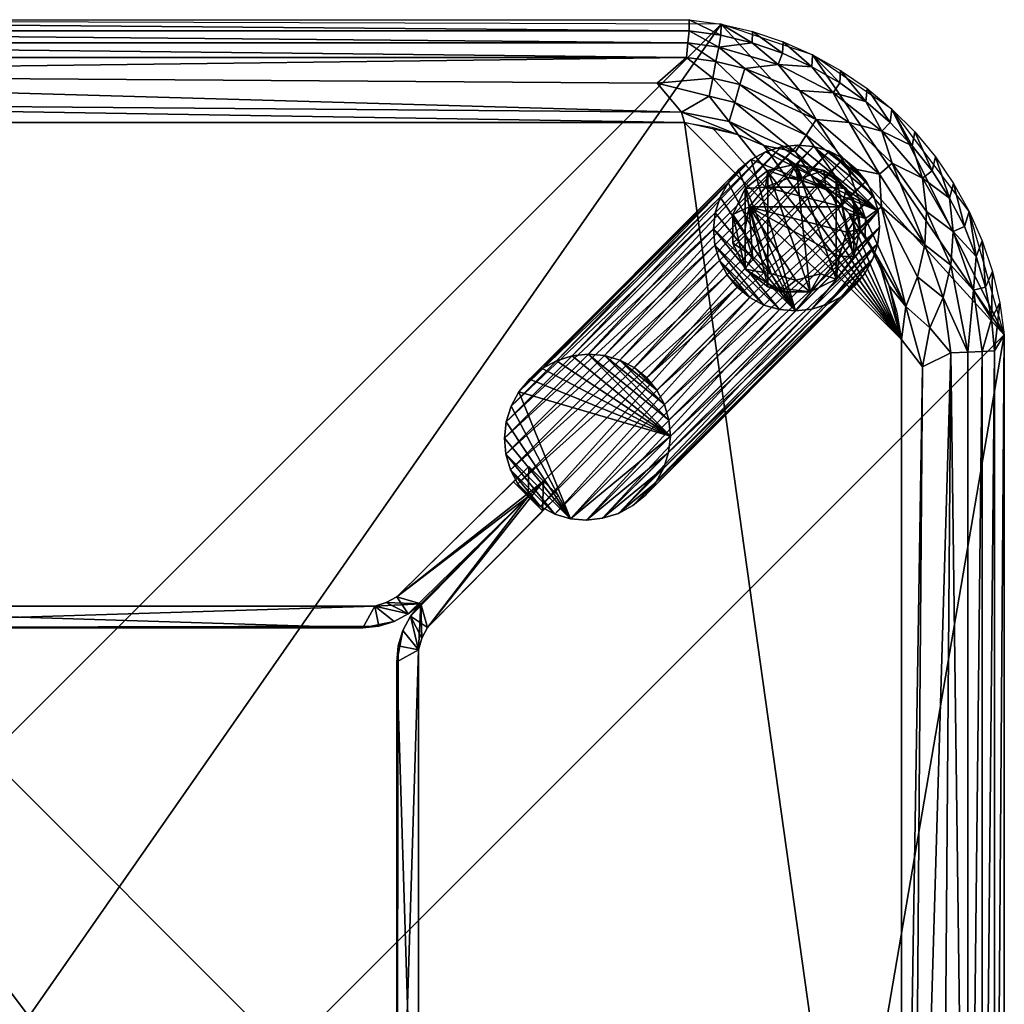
# Model space of a CAD drawing. Header units: inches. Extents: x 0 to 24, y -24 to 0.
# Tile 4 of 4: x 12 to 24, y -12 to 0. Entities that reach past the tile are written whole.
import ezdxf

# ---------------------------------------------------------------- set-up
doc = ezdxf.new("R2010")
doc.units = ezdxf.units.IN
for name, color, linetype in [('AFUTL-3-EDPL', 19, 'Continuous'), ('AFUTL-3-GDPL', 19, 'Continuous'), ('AFUTL-3-HWPT', 4, 'Continuous'), ('AFUTL-3-LGWD', 15, 'Continuous'), ('AFUTL-3-TPWD', 15, 'Continuous')]:
    doc.layers.add(name, color=color, linetype=linetype)

msp = doc.modelspace()

# ---------------------------------------------------------------- meshes
at = {"layer": 'AFUTL-3-EDPL'}
mesh = msp.add_polyface(dxfattribs=at)
corners = [(20.145, -0.279, 17.509), (3.855, -0.279, 17.509), (3.841, -0.132, 17.719), (20.128, -0.457, 17.323), (3.891, -0.661, 17.168), (3.872, -0.457, 17.323), (2.697, -0.267, 18), (3.069, -0.142, 18), (3.072, -0.28, 17.719), (3.896, -1.253, 16.929), (4.232, -0.997, 16.994), (20.104, -1.253, 16.929), (2.692, -1.244, 17.045), (3.596, -0.931, 17.045), (3.073, -1.336, 16.958), (3.453, -0.188, 17.719), (3.164, -0.593, 17.323), (2.757, -0.546, 17.509), (3.481, -0.333, 17.509), (3.451, -0.052, 18), (20.064, -1.127, 16.958), (2.589, -1.043, 17.168), (3.222, -0.79, 17.168), (2.702, -0.408, 17.719), (2.495, -0.861, 17.323), (3.84, 0.002, 18), (20.159, -0.132, 17.719), (2.932, -1.531, 16.929), (2.546, -1.607, 16.958), (3.242, -1.402, 16.929)]
mesh.append_faces([[corners[k] for k in face] for face in [(3, 4, 5), (9, 10, 11), (15, 19, 2), (23, 6, 8), (13, 4, 10), (18, 15, 1), (8, 7, 15)]], dxfattribs={"vtx0": -1, "vtx1": -1})
mesh.append_faces([[corners[k] for k in face] for face in [(12, 13, 14), (16, 5, 4), (17, 18, 16), (14, 13, 9), (12, 21, 13), (24, 16, 22), (24, 17, 16), (17, 8, 18), (22, 4, 13), (22, 16, 4), (16, 18, 5), (14, 27, 28)]], dxfattribs={"vtx0": -1, "vtx1": -1, "vtx2": -1})
mesh.append_faces([[corners[k] for k in face] for face in [(9, 13, 10), (14, 29, 27)]], dxfattribs={"vtx0": -1, "vtx2": -1})
mesh.append_faces([[corners[k] for k in face] for face in [(0, 1, 2), (6, 7, 8), (15, 2, 1), (20, 10, 4), (21, 22, 13), (23, 8, 17), (19, 25, 2), (26, 2, 25), (3, 5, 1), (7, 19, 15), (18, 1, 5), (8, 15, 18), (9, 29, 14)]], dxfattribs={"vtx1": -1, "vtx2": -1})
mesh = msp.add_polyface(dxfattribs=at)
corners = [(20.128, -0.457, 17.323), (3.855, -0.279, 17.509), (20.145, -0.279, 17.509), (20.064, -1.127, 16.958), (3.891, -0.661, 17.168), (19.768, -0.771, 17.093), (20.778, -0.79, 17.168), (21.585, -1.404, 17.045), (20.715, -1.006, 17.045), (20.485, -0.508, 17.323), (20.447, -0.709, 17.168), (20.404, -0.931, 17.045), (20.159, -0.132, 17.719), (3.84, 0.002, 18), (20.16, 0.002, 18), (20.549, -0.052, 18), (20.928, -0.28, 17.719), (20.547, -0.188, 17.719), (21.243, -0.546, 17.509), (20.836, -0.593, 17.323), (20.519, -0.333, 17.509), (20.646, -1.239, 16.958), (21.454, -1.607, 16.958), (3.841, -0.132, 17.719), (20.104, -1.253, 16.929), (20.758, -1.402, 16.929), (4.232, -0.997, 16.994), (20.931, -0.142, 18), (21.068, -1.531, 16.929)]
mesh.append_faces([[corners[k] for k in face] for face in [(6, 8, 10), (20, 9, 2), (15, 17, 14), (9, 10, 0), (16, 20, 17), (24, 3, 25), (8, 21, 11), (27, 16, 15), (17, 20, 12), (19, 6, 9), (25, 21, 28)]], dxfattribs={"vtx0": -1, "vtx1": -1})
mesh.append_faces([[corners[k] for k in face] for face in [(5, 11, 3), (18, 19, 20), (11, 21, 3), (8, 22, 21), (16, 18, 20), (5, 10, 11), (0, 10, 5), (25, 3, 21)]], dxfattribs={"vtx0": -1, "vtx1": -1, "vtx2": -1})
mesh.append_faces([[corners[k] for k in face] for face in [(0, 1, 2), (3, 4, 5), (6, 7, 8), (2, 9, 0), (12, 13, 14), (15, 16, 17), (9, 6, 10), (12, 20, 2), (2, 23, 12), (24, 26, 3), (10, 8, 11), (14, 17, 12), (20, 19, 9)]], dxfattribs={"vtx0": -1, "vtx2": -1})
mesh.append_faces([[corners[k] for k in face] for face in [(5, 4, 0)]], dxfattribs={"vtx1": -1, "vtx2": -1})
mesh = msp.add_polyface(dxfattribs=at)
corners = [(21.303, -0.267, 18), (21.298, -0.408, 17.719), (20.931, -0.142, 18), (22.478, -1.882, 17.168), (21.707, -1.214, 17.168), (22.111, -1.251, 17.323), (21.505, -0.861, 17.323), (20.836, -0.593, 17.323), (21.654, -0.571, 17.719), (22.305, -2.636, 16.929), (22.111, -2.362, 16.929), (22.308, -2.422, 16.958), (21.636, -1.887, 16.929), (21.454, -1.607, 16.958), (21.068, -1.531, 16.929), (21.994, -0.767, 17.719), (22.005, -0.617, 18), (22.313, -0.994, 17.719), (22.087, -1.799, 17.045), (21.663, -0.426, 18), (21.914, -0.891, 17.509), (21.243, -0.546, 17.509), (22.507, -1.358, 17.509), (21.585, -1.404, 17.045), (20.778, -0.79, 17.168), (20.646, -1.239, 16.958), (20.715, -1.006, 17.045), (22.329, -0.838, 18), (20.928, -0.28, 17.719)]
mesh.append_faces([[corners[k] for k in face] for face in [(14, 13, 12)]], dxfattribs={"vtx0": -1})
mesh.append_faces([[corners[k] for k in face] for face in [(0, 1, 2), (15, 16, 17), (17, 20, 15), (4, 23, 24), (8, 21, 1), (23, 13, 26), (19, 8, 0), (27, 17, 16), (1, 21, 28), (8, 19, 15), (15, 20, 8)]], dxfattribs={"vtx0": -1, "vtx1": -1})
mesh.append_faces([[corners[k] for k in face] for face in [(18, 4, 3), (22, 20, 17), (14, 25, 13), (8, 20, 21), (5, 20, 22), (20, 6, 21), (20, 5, 6), (11, 13, 23)]], dxfattribs={"vtx0": -1, "vtx1": -1, "vtx2": -1})
mesh.append_faces([[corners[k] for k in face] for face in [(3, 4, 5), (0, 8, 1), (15, 19, 16), (21, 6, 7), (11, 23, 18), (7, 4, 24), (2, 1, 28)]], dxfattribs={"vtx0": -1, "vtx2": -1})
mesh.append_faces([[corners[k] for k in face] for face in [(6, 4, 7)]], dxfattribs={"vtx1": -1})
mesh.append_faces([[corners[k] for k in face] for face in [(9, 10, 11), (12, 13, 11), (18, 23, 4), (10, 12, 11)]], dxfattribs={"vtx1": -1, "vtx2": -1})
mesh.append_faces([[corners[k] for k in face] for face in [(5, 4, 6)]], dxfattribs={"vtx2": -1})
mesh = msp.add_polyface(dxfattribs=at)
corners = [(22.879, -1.534, 17.719), (22.909, -1.367, 18), (23.121, -1.842, 17.719), (22.507, -1.358, 17.509), (23.001, -1.928, 17.509), (22.633, -1.748, 17.323), (23.333, -2.172, 17.719), (23.382, -1.993, 18), (23.513, -2.52, 17.719), (22.329, -0.838, 18), (22.631, -1.089, 18), (22.609, -1.251, 17.719), (23.051, -2.335, 17.323), (23.35, -2.99, 17.323), (23.03, -2.741, 17.168), (22.505, -2.281, 17.045), (22.478, -1.882, 17.168), (23.378, -2.581, 17.509), (23.16, -1.669, 18), (22.943, -3.131, 17.045), (23.573, -2.336, 18), (22.798, -3.495, 16.958), (22.308, -2.422, 16.958), (22.111, -1.251, 17.323), (22.313, -0.994, 17.719), (22.087, -1.799, 17.045), (23.731, -2.695, 18), (23.658, -2.884, 17.719)]
mesh.append_faces([[corners[k] for k in face] for face in [(0, 1, 2), (6, 7, 8), (12, 13, 14), (5, 4, 12), (11, 3, 24), (8, 20, 27), (2, 18, 6), (11, 10, 0)]], dxfattribs={"vtx0": -1, "vtx1": -1})
mesh.append_faces([[corners[k] for k in face] for face in [(3, 4, 5), (14, 15, 16), (3, 0, 4), (21, 22, 15), (4, 6, 17), (5, 23, 3), (12, 17, 13), (4, 17, 12), (15, 22, 25), (15, 25, 16)]], dxfattribs={"vtx0": -1, "vtx1": -1, "vtx2": -1})
mesh.append_faces([[corners[k] for k in face] for face in [(14, 16, 5)]], dxfattribs={"vtx0": -1, "vtx2": -1})
mesh.append_faces([[corners[k] for k in face] for face in [(9, 10, 11), (6, 8, 17), (1, 18, 2), (19, 15, 14), (7, 20, 8), (0, 2, 4), (5, 16, 23), (11, 24, 9), (10, 1, 0), (18, 7, 6), (20, 26, 27), (8, 27, 17), (2, 6, 4), (11, 0, 3)]], dxfattribs={"vtx1": -1, "vtx2": -1})
mesh.append_faces([[corners[k] for k in face] for face in [(5, 12, 14)]], dxfattribs={"vtx2": -1})
mesh = msp.add_polyface(dxfattribs=at)
corners = [(22.882, -19.916, 16.958), (23.002, -4.23, 16.994), (23.35, -4.059, 17.168), (23.88, -19.964, 17.719), (23.88, -4.034, 17.719), (24, -3.838, 18), (22.943, -3.131, 17.045), (23.253, -3.385, 17.168), (23.094, -3.752, 17.045), (23.378, -2.581, 17.509), (23.658, -2.884, 17.719), (23.625, -3.294, 17.509), (23.03, -2.741, 17.168), (23.35, -2.99, 17.323), (23.554, -19.948, 17.323), (23.554, -4.05, 17.323), (23.732, -4.041, 17.509), (23.769, -3.26, 17.719), (22.798, -3.495, 16.958), (22.505, -2.281, 17.045), (23.843, -3.644, 17.719), (23.946, -3.449, 18), (22.746, -3.895, 16.929), (22.305, -2.636, 16.929), (22.308, -2.422, 16.958), (23.731, -2.695, 18), (23.856, -3.067, 18), (22.596, -3.24, 16.929), (23.732, -19.957, 17.509)]
mesh.append_faces([[corners[k] for k in face] for face in [(18, 22, 27)]], dxfattribs={"vtx0": -1})
mesh.append_faces([[corners[k] for k in face] for face in [(6, 18, 19), (14, 2, 15), (13, 15, 7), (10, 25, 17), (8, 2, 1), (17, 26, 20)]], dxfattribs={"vtx0": -1, "vtx1": -1})
mesh.append_faces([[corners[k] for k in face] for face in [(6, 7, 8), (9, 10, 11), (6, 8, 18), (11, 16, 15), (11, 20, 16), (1, 22, 18), (12, 7, 6), (18, 23, 24), (7, 2, 8), (7, 15, 2)]], dxfattribs={"vtx0": -1, "vtx1": -1, "vtx2": -1})
mesh.append_faces([[corners[k] for k in face] for face in [(12, 13, 7), (9, 11, 13), (18, 8, 1)]], dxfattribs={"vtx0": -1, "vtx2": -1})
mesh.append_faces([[corners[k] for k in face] for face in [(20, 21, 4), (27, 23, 18)]], dxfattribs={"vtx1": -1})
mesh.append_faces([[corners[k] for k in face] for face in [(0, 1, 2), (14, 15, 16), (10, 17, 11), (25, 26, 17), (13, 11, 15), (20, 4, 16), (28, 16, 4), (17, 20, 11)]], dxfattribs={"vtx1": -1, "vtx2": -1})
mesh.append_faces([[corners[k] for k in face] for face in [(3, 4, 5), (21, 5, 4), (26, 21, 20)]], dxfattribs={"vtx2": -1})
mesh = msp.add_polyface(dxfattribs=at)
corners = [(23.227, -19.768, 17.093), (23.35, -4.059, 17.168), (23.554, -19.948, 17.323), (23.253, -20.613, 17.168), (22.943, -20.867, 17.045), (23.094, -20.246, 17.045), (23.732, -4.041, 17.509), (23.732, -19.957, 17.509), (23.658, -21.115, 17.719), (23.625, -20.704, 17.509), (23.769, -20.739, 17.719), (22.873, -21.561, 17.168), (23.856, -20.931, 18), (23.88, -19.964, 17.719), (24, -3.838, 18), (24, -20.16, 18), (22.596, -20.758, 16.929), (22.746, -20.104, 16.929), (23.002, -4.23, 16.994), (22.882, -19.916, 16.958), (23.52, -20.308, 17.323), (23.317, -20.278, 17.168), (22.746, -3.895, 16.929), (23.843, -20.354, 17.719), (23.88, -4.034, 17.719), (23.35, -21.008, 17.323), (23.378, -21.417, 17.509), (23.946, -20.549, 18), (22.308, -21.577, 16.958)]
mesh.append_faces([[corners[k] for k in face] for face in [(8, 9, 10), (10, 12, 8), (4, 16, 5), (22, 18, 17), (17, 19, 16), (3, 5, 21), (20, 21, 2), (23, 7, 13), (13, 15, 23), (10, 9, 23), (23, 27, 10)]], dxfattribs={"vtx0": -1, "vtx1": -1})
mesh.append_faces([[corners[k] for k in face] for face in [(4, 3, 11), (9, 20, 7), (23, 9, 7), (9, 25, 20), (25, 9, 26), (28, 16, 4), (5, 16, 19), (0, 5, 19), (0, 21, 5), (2, 21, 0)]], dxfattribs={"vtx0": -1, "vtx1": -1, "vtx2": -1})
mesh.append_faces([[corners[k] for k in face] for face in [(3, 4, 5), (2, 6, 7), (13, 14, 15), (17, 18, 19), (20, 3, 21), (7, 24, 13), (23, 15, 27), (19, 1, 0), (11, 3, 25), (7, 20, 2), (10, 27, 12)]], dxfattribs={"vtx0": -1, "vtx2": -1})
mesh.append_faces([[corners[k] for k in face] for face in [(0, 1, 2), (25, 3, 20)]], dxfattribs={"vtx1": -1, "vtx2": -1})
at = {"layer": 'AFUTL-3-GDPL'}
mesh = msp.add_polyface(dxfattribs=at)
corners = [(22.023, -2.281, 0.531), (21.949, -3.162), (20.892, -2.281, 0.531), (20.842, -3.038), (21.116, -1.837), (21.949, -1.931), (21.986, -2.882, 0.531), (20.69, -2.372), (21.458, -3.172, 0.531), (22.245, -2.547), (21.536, -1.927, 0.531), (21.116, -3.256), (20.93, -2.882, 0.531), (22.167, -2.888, 0.177), (21.458, -1.759), (21.633, -3.314), (20.69, -2.372, 0.177), (20.69, -2.722, 0.177), (21.8, -1.837, 0.177), (22.226, -2.372, 0.177), (21.283, -3.314, 0.177), (21.116, -1.837, 0.177), (21.949, -3.162, 0.177), (22.074, -2.056, 0.177), (20.842, -2.056, 0.177), (20.842, -3.038, 0.177), (21.458, -1.759, 0.177), (21.091, -2.041, 0.531), (21.825, -2.041, 0.531), (21.157, -3.094, 0.531), (21.633, -3.314, 0.177), (20.842, -2.056), (22.167, -2.205), (22.167, -2.888), (20.69, -2.722), (21.759, -3.094, 0.531), (20.834, -2.586, 0.531), (22.082, -2.586, 0.531), (21.38, -1.927, 0.531), (22.245, -2.547, 0.177)]
mesh.append_faces([[corners[k] for k in face] for face in [(12, 25, 29), (38, 21, 27), (10, 18, 26), (8, 20, 30), (36, 16, 17), (27, 21, 24), (35, 30, 22), (0, 19, 23), (28, 18, 10), (36, 17, 12), (35, 22, 6), (38, 26, 21), (12, 17, 25), (28, 23, 18), (14, 18, 5), (32, 23, 19), (15, 20, 11), (6, 22, 13), (5, 18, 23), (5, 23, 32), (2, 24, 16), (11, 25, 3), (14, 26, 18), (27, 24, 2), (0, 23, 28), (29, 20, 8), (15, 30, 20), (32, 19, 9), (8, 30, 35), (2, 16, 36), (10, 26, 38), (9, 19, 39)]])
mesh.append_faces([[corners[k] for k in face] for face in [(37, 13, 39), (9, 13, 33), (7, 24, 31), (3, 17, 34), (4, 26, 14), (1, 30, 15), (31, 21, 4), (33, 32, 9), (33, 22, 1), (34, 16, 7), (7, 3, 34), (37, 19, 0), (38, 28, 10)]], dxfattribs={"vtx0": -1})
mesh.append_faces([[corners[k] for k in face] for face in [(11, 4, 15), (31, 3, 7), (27, 28, 38), (15, 14, 1), (2, 0, 27), (4, 11, 31), (1, 5, 33)]], dxfattribs={"vtx0": -1, "vtx1": -1})
mesh.append_faces([[corners[k] for k in face] for face in [(1, 14, 5), (33, 5, 32), (31, 11, 3), (15, 4, 14), (27, 0, 28), (2, 8, 35), (2, 37, 0)]], dxfattribs={"vtx0": -1, "vtx2": -1})
mesh.append_faces([[corners[k] for k in face] for face in [(29, 25, 20), (6, 13, 37), (11, 20, 25), (36, 12, 2)]], dxfattribs={"vtx1": -1})
mesh.append_faces([[corners[k] for k in face] for face in [(6, 37, 2), (35, 6, 2), (12, 29, 2), (29, 8, 2)]], dxfattribs={"vtx1": -1, "vtx2": -1})
mesh.append_faces([[corners[k] for k in face] for face in [(1, 22, 30), (34, 17, 16), (9, 39, 13), (4, 21, 26), (31, 24, 21), (33, 13, 22), (7, 16, 24), (3, 25, 17), (37, 39, 19)]], dxfattribs={"vtx2": -1})
at = {"layer": 'AFUTL-3-HWPT'}
mesh = msp.add_polyface(dxfattribs=at)
corners = [(18.019, -5.632, 16.929), (16.376, -7.391, 15.679), (7.269, -7.241, 15.679), (5.809, -5.809, 16.929), (16.376, -7.391, 16.929), (7.629, -7.391, 16.929), (18.207, -5.444, 15.679), (5.621, -5.621, 15.679), (7.408, -7.034, 15.679), (16.327, -7.146, 16.929), (16.597, -7.034, 15.679), (7.408, -7.034, 16.929), (18.196, -5.809, 16.929), (5.985, -5.632, 16.929), (16.736, -7.241, 15.679), (7.629, -7.391, 15.679), (7.269, -7.241, 16.929), (16.736, -7.241, 16.929), (18.384, -5.621, 15.679), (5.798, -5.444, 15.679), (7.678, -7.146, 15.679), (16.597, -7.034, 16.929), (16.327, -7.146, 15.679), (7.678, -7.146, 16.929), (16.563, -7.334, 15.679), (16.563, -7.334, 16.929), (7.442, -7.334, 15.679), (7.442, -7.334, 16.929), (16.468, -7.103, 16.929), (7.537, -7.103, 15.679), (16.468, -7.103, 15.679), (7.537, -7.103, 16.929), (16.888, -7.117, 15.679), (7.117, -7.117, 15.679), (16.181, -7.41, 15.679), (7.824, -7.41, 16.929)]
mesh.append_faces([[corners[k] for k in face] for face in [(9, 20, 23), (0, 10, 21), (8, 13, 11), (21, 12, 0), (12, 6, 0), (3, 11, 13), (25, 1, 24), (27, 2, 26), (18, 10, 6), (8, 7, 19), (7, 13, 19), (21, 30, 28), (23, 29, 31), (17, 24, 14), (5, 26, 15), (28, 22, 9), (31, 8, 11), (16, 33, 2), (4, 34, 1), (35, 27, 5)]], dxfattribs={"vtx0": -1})
mesh.append_faces([[corners[k] for k in face] for face in [(35, 34, 4), (3, 33, 16), (15, 20, 34), (32, 10, 18), (23, 35, 9), (16, 11, 3), (2, 20, 26), (28, 17, 21), (24, 22, 14), (26, 20, 15), (9, 17, 28), (14, 22, 32), (33, 20, 2)]], dxfattribs={"vtx0": -1, "vtx1": -1})
mesh.append_faces([[corners[k] for k in face] for face in [(34, 22, 24), (23, 27, 35)]], dxfattribs={"vtx0": -1, "vtx1": -1, "vtx2": -1})
mesh.append_faces([[corners[k] for k in face] for face in [(32, 12, 17), (8, 33, 7), (9, 35, 4), (21, 17, 12), (34, 20, 22), (32, 22, 30), (16, 23, 31), (9, 4, 25), (23, 16, 27), (33, 29, 20), (32, 30, 10), (16, 31, 11)]], dxfattribs={"vtx0": -1, "vtx2": -1})
mesh.append_faces([[corners[k] for k in face] for face in [(22, 20, 9), (18, 12, 32), (6, 10, 0), (7, 33, 3), (19, 13, 8), (3, 13, 7), (27, 26, 5), (25, 24, 17), (18, 6, 12), (4, 1, 25), (16, 2, 27), (5, 15, 35)]], dxfattribs={"vtx1": -1})
mesh.append_faces([[corners[k] for k in face] for face in [(15, 34, 35), (25, 17, 9), (8, 29, 33)]], dxfattribs={"vtx1": -1, "vtx2": -1})
mesh.append_faces([[corners[k] for k in face] for face in [(31, 29, 8), (28, 30, 22), (23, 20, 29), (21, 10, 30), (17, 14, 32), (24, 1, 34)]], dxfattribs={"vtx2": -1})
mesh = msp.add_polyface(dxfattribs=at)
corners = [(18.373, -18.02, 16.929), (16.614, -16.376, 15.679), (16.763, -7.269, 15.679), (18.196, -5.809, 16.929), (16.614, -16.376, 16.929), (16.614, -7.629, 16.929), (18.561, -18.207, 15.679), (18.384, -5.621, 15.679), (16.971, -7.408, 15.679), (16.859, -16.327, 16.929), (16.971, -16.598, 15.679), (16.971, -7.408, 16.929), (18.196, -18.196, 16.929), (18.373, -5.985, 16.929), (16.763, -16.736, 15.679), (16.614, -7.629, 15.679), (16.763, -7.269, 16.929), (16.763, -16.736, 16.929), (18.384, -18.384, 15.679), (18.561, -5.798, 15.679), (16.859, -7.678, 15.679), (16.971, -16.598, 16.929), (16.859, -16.327, 15.679), (16.859, -7.678, 16.929), (16.671, -16.564, 15.679), (16.671, -16.564, 16.929), (16.671, -7.442, 15.679), (16.671, -7.442, 16.929), (16.902, -16.468, 16.929), (16.902, -7.537, 15.679), (16.902, -16.468, 15.679), (16.902, -7.537, 16.929), (16.888, -16.888, 15.679), (16.888, -7.117, 15.679), (16.595, -16.181, 15.679), (16.595, -7.824, 16.929)]
mesh.append_faces([[corners[k] for k in face] for face in [(9, 20, 23), (0, 10, 21), (8, 13, 11), (21, 12, 0), (12, 6, 0), (3, 11, 13), (25, 1, 24), (27, 2, 26), (18, 10, 6), (8, 7, 19), (7, 13, 19), (21, 30, 28), (23, 29, 31), (17, 24, 14), (5, 26, 15), (28, 22, 9), (31, 8, 11), (16, 33, 2), (4, 34, 1), (35, 27, 5)]], dxfattribs={"vtx0": -1})
mesh.append_faces([[corners[k] for k in face] for face in [(35, 34, 4), (3, 33, 16), (15, 20, 34), (32, 10, 18), (23, 35, 9), (16, 11, 3), (2, 20, 26), (28, 17, 21), (24, 22, 14), (26, 20, 15), (9, 17, 28), (14, 22, 32), (33, 20, 2)]], dxfattribs={"vtx0": -1, "vtx1": -1})
mesh.append_faces([[corners[k] for k in face] for face in [(34, 22, 24), (23, 27, 35)]], dxfattribs={"vtx0": -1, "vtx1": -1, "vtx2": -1})
mesh.append_faces([[corners[k] for k in face] for face in [(32, 12, 17), (8, 33, 7), (9, 35, 4), (21, 17, 12), (34, 20, 22), (32, 22, 30), (16, 23, 31), (9, 4, 25), (23, 16, 27), (33, 29, 20), (32, 30, 10), (16, 31, 11)]], dxfattribs={"vtx0": -1, "vtx2": -1})
mesh.append_faces([[corners[k] for k in face] for face in [(22, 20, 9), (18, 12, 32), (6, 10, 0), (7, 33, 3), (19, 13, 8), (3, 13, 7), (27, 26, 5), (25, 24, 17), (18, 6, 12), (4, 1, 25), (16, 2, 27), (5, 15, 35)]], dxfattribs={"vtx1": -1})
mesh.append_faces([[corners[k] for k in face] for face in [(15, 34, 35), (25, 17, 9), (8, 29, 33)]], dxfattribs={"vtx1": -1, "vtx2": -1})
mesh.append_faces([[corners[k] for k in face] for face in [(31, 29, 8), (28, 30, 22), (23, 20, 29), (21, 10, 30), (17, 14, 32), (24, 1, 34)]], dxfattribs={"vtx2": -1})
at = {"layer": 'AFUTL-3-LGWD'}
mesh = msp.add_polyface(dxfattribs=at)
corners = [(19.626, -5.793, 16.929), (19.471, -5.92, 16.929), (19.296, -6.016, 16.929), (19.105, -6.075, 16.929), (18.908, -6.097, 16.929), (18.711, -6.08, 16.929), (18.522, -6.024, 16.929), (18.348, -5.933, 16.929), (18.196, -5.809, 16.929), (18.072, -5.657, 16.929), (17.98, -5.483, 16.929), (17.925, -5.294, 16.929), (17.908, -5.097, 16.929), (17.929, -4.899, 16.929), (17.989, -4.709, 16.929), (18.084, -4.533, 16.929), (18.212, -4.379, 16.929), (18.366, -4.251, 16.929), (18.542, -4.156, 16.929), (18.733, -4.096, 16.929), (18.93, -4.075, 16.929), (19.127, -4.092, 16.929), (19.316, -4.147, 16.929), (19.49, -4.239, 16.929), (19.642, -4.363, 16.929), (19.766, -4.515, 16.929), (19.857, -4.689, 16.929), (19.913, -4.878, 16.929), (19.93, -5.075, 16.929), (19.909, -5.272, 16.929), (19.849, -5.462, 16.929), (19.753, -5.638, 16.929), (22.175, -3.244, 0.03), (22.302, -3.09, 0.03), (22.398, -2.914, 0.03), (22.457, -2.723, 0.03), (22.479, -2.526, 0.03), (22.462, -2.329, 0.03), (22.406, -2.14, 0.03), (22.315, -1.966, 0.03), (22.191, -1.814, 0.03), (22.039, -1.69, 0.03), (21.865, -1.599, 0.03), (21.676, -1.543, 0.03), (21.479, -1.526, 0.03), (21.281, -1.548, 0.03), (21.091, -1.607, 0.03), (20.915, -1.703, 0.03), (20.761, -1.83, 0.03), (20.633, -1.985, 0.03), (20.538, -2.16, 0.03), (20.478, -2.351, 0.03), (20.456, -2.548, 0.03), (20.474, -2.745, 0.03), (20.529, -2.934, 0.03), (20.621, -3.108, 0.03), (20.745, -3.26, 0.03), (20.897, -3.384, 0.03), (21.07, -3.476, 0.03), (21.259, -3.531, 0.03), (21.456, -3.548, 0.03), (21.654, -3.527, 0.03), (21.844, -3.467, 0.03), (22.02, -3.372, 0.03)]
mesh.append_faces([[corners[k] for k in face] for face in [(0, 63, 32), (30, 33, 34), (28, 35, 36), (26, 37, 38), (24, 39, 40), (62, 1, 2), (60, 3, 4), (58, 5, 6), (56, 7, 8), (55, 10, 54), (53, 12, 52), (51, 14, 50), (49, 16, 48), (47, 18, 46), (45, 20, 44), (43, 22, 42), (23, 25, 24), (7, 9, 8), (55, 57, 56), (39, 41, 40)]], dxfattribs={"vtx0": -1})
mesh.append_faces([[corners[k] for k in face] for face in [(1, 63, 0), (31, 33, 30), (29, 35, 28), (27, 37, 26), (25, 39, 24), (63, 1, 62), (61, 3, 60), (59, 5, 58), (57, 7, 56), (56, 9, 55), (54, 11, 53), (52, 13, 51), (50, 15, 49), (48, 17, 47), (46, 19, 45), (44, 21, 43), (42, 23, 41), (1, 31, 2), (2, 30, 3), (3, 29, 4), (4, 28, 5), (27, 20, 28), (20, 27, 21), (21, 26, 22), (22, 25, 23), (5, 11, 6), (6, 10, 7), (33, 63, 34), (34, 62, 35), (35, 61, 36), (36, 60, 37), (59, 52, 60), (52, 59, 53), (53, 58, 54), (54, 57, 55), (37, 43, 38), (38, 42, 39)]], dxfattribs={"vtx0": -1, "vtx1": -1})
mesh.append_faces([[corners[k] for k in face] for face in [(5, 28, 15), (37, 60, 47)]], dxfattribs={"vtx0": -1, "vtx1": -1, "vtx2": -1})
mesh.append_faces([[corners[k] for k in face] for face in [(31, 32, 33), (29, 34, 35), (27, 36, 37), (25, 38, 39), (61, 2, 3), (59, 4, 5), (57, 6, 7), (55, 9, 10), (53, 11, 12), (51, 13, 14), (49, 15, 16), (47, 17, 18), (45, 19, 20), (43, 21, 22), (41, 23, 24), (2, 31, 30), (3, 30, 29), (4, 29, 28), (5, 15, 14), (28, 20, 19), (28, 19, 18), (21, 27, 26), (22, 26, 25), (28, 17, 16), (28, 16, 15), (5, 13, 12), (5, 12, 11), (6, 11, 10), (7, 10, 9), (34, 63, 62), (35, 62, 61), (36, 61, 60), (37, 47, 46), (60, 52, 51), (60, 51, 50), (53, 59, 58), (54, 58, 57), (60, 49, 48), (60, 48, 47), (37, 45, 44), (37, 44, 43), (38, 43, 42), (39, 42, 41)]], dxfattribs={"vtx0": -1, "vtx2": -1})
mesh.append_faces([[corners[k] for k in face] for face in [(0, 32, 31), (30, 34, 29), (28, 36, 27), (26, 38, 25), (62, 2, 61), (60, 4, 59), (58, 6, 57), (0, 31, 1), (32, 63, 33)]], dxfattribs={"vtx1": -1})
mesh.append_faces([[corners[k] for k in face] for face in [(18, 17, 28), (14, 13, 5), (50, 49, 60), (46, 45, 37)]], dxfattribs={"vtx1": -1, "vtx2": -1})
mesh.append_faces([[corners[k] for k in face] for face in [(24, 40, 41), (56, 8, 9), (54, 10, 11), (52, 12, 13), (50, 14, 15), (48, 16, 17), (46, 18, 19), (44, 20, 21), (42, 22, 23)]], dxfattribs={"vtx2": -1})
at = {"layer": 'AFUTL-3-TPWD'}
mesh = msp.add_polyface(dxfattribs=at)
corners = [(3.84, 0.002, 18), (3.84, -24, 18), (24, -20.16, 18), (3.896, -22.746, 16.929), (3.896, -1.253, 16.929), (22.746, -20.104, 16.929), (20.549, -0.052, 18), (20.549, -23.946, 18), (22.746, -3.895, 16.929), (0.054, -3.449, 18), (0.054, -20.549, 18), (24, -3.838, 18), (21.887, -2.111, 16.929), (2.113, -2.111, 16.929), (21.887, -21.887, 16.929), (2.113, -21.887, 16.929), (20.104, -1.253, 16.929), (1.254, -3.895, 16.929), (20.104, -22.746, 16.929), (1.254, -20.104, 16.929), (23.573, -2.336, 18), (2.337, -0.426, 18), (23.573, -21.663, 18), (2.337, -23.573, 18), (22.468, -21.068, 16.929), (21.068, -1.531, 16.929), (2.932, -22.468, 16.929), (1.532, -2.93, 16.929), (22.468, -2.93, 16.929), (1.532, -21.068, 16.929), (2.932, -1.531, 16.929), (21.068, -22.468, 16.929), (0.427, -21.663, 18), (21.663, -23.573, 18), (21.663, -0.426, 18), (0.427, -2.336, 18), (22.631, -1.089, 18), (1.369, -22.909, 18), (1.091, -1.367, 18), (22.909, -22.631, 18), (1.311, -20.435, 16.929), (3.565, -1.309, 16.929), (20.435, -22.689, 16.929), (22.689, -3.563, 16.929), (3.565, -22.689, 16.929), (1.311, -3.563, 16.929), (20.435, -1.309, 16.929), (22.689, -20.435, 16.929), (1.404, -20.758, 16.929), (3.242, -1.402, 16.929), (20.758, -22.596, 16.929), (22.596, -3.24, 16.929), (1.404, -3.24, 16.929), (20.758, -1.402, 16.929), (22.596, -20.758, 16.929), (3.242, -22.596, 16.929), (22.111, -21.636, 16.929), (1.889, -2.362, 16.929), (2.364, -22.111, 16.929), (21.636, -1.887, 16.929), (21.636, -22.111, 16.929), (1.889, -21.636, 16.929), (22.111, -2.362, 16.929), (2.364, -1.887, 16.929), (21.362, -1.693, 16.929), (22.305, -21.362, 16.929)]
mesh.append_faces([[corners[k] for k in face] for face in [(38, 0, 21), (1, 37, 23), (2, 39, 22), (4, 49, 41), (55, 3, 44)]], dxfattribs={"vtx0": -1})
mesh.append_faces([[corners[k] for k in face] for face in [(10, 0, 9), (11, 7, 2), (5, 16, 8), (17, 3, 19), (48, 3, 29), (58, 3, 26), (29, 3, 61), (9, 0, 35), (35, 0, 38), (19, 3, 40), (26, 3, 55), (40, 3, 48), (15, 3, 58), (61, 3, 15)]], dxfattribs={"vtx0": -1, "vtx1": -1})
mesh.append_faces([[corners[k] for k in face] for face in [(11, 6, 1), (1, 6, 10), (4, 18, 17), (5, 18, 4)]], dxfattribs={"vtx0": -1, "vtx1": -1, "vtx2": -1})
mesh.append_faces([[corners[k] for k in face] for face in [(17, 18, 3), (10, 6, 0), (11, 1, 7), (5, 4, 16), (8, 53, 25), (2, 33, 39), (8, 25, 64), (4, 27, 57), (8, 62, 28), (5, 60, 31), (1, 10, 32), (2, 7, 33), (11, 34, 6), (4, 30, 49), (5, 42, 18), (8, 28, 51), (4, 17, 45), (8, 16, 46), (5, 54, 24), (5, 50, 42), (4, 45, 52), (5, 56, 14), (8, 59, 12), (8, 12, 62), (4, 13, 63), (5, 65, 56)]], dxfattribs={"vtx0": -1, "vtx2": -1})
mesh.append_faces([[corners[k] for k in face] for face in [(52, 27, 4), (31, 50, 5), (32, 37, 1), (24, 65, 5), (63, 30, 4), (36, 34, 11), (46, 53, 8), (57, 13, 4), (14, 60, 5), (64, 59, 8)]], dxfattribs={"vtx1": -1, "vtx2": -1})
mesh.append_faces([[corners[k] for k in face] for face in [(11, 20, 36), (51, 43, 8), (5, 47, 54)]], dxfattribs={"vtx2": -1})

doc.saveas('drawing.dxf')
